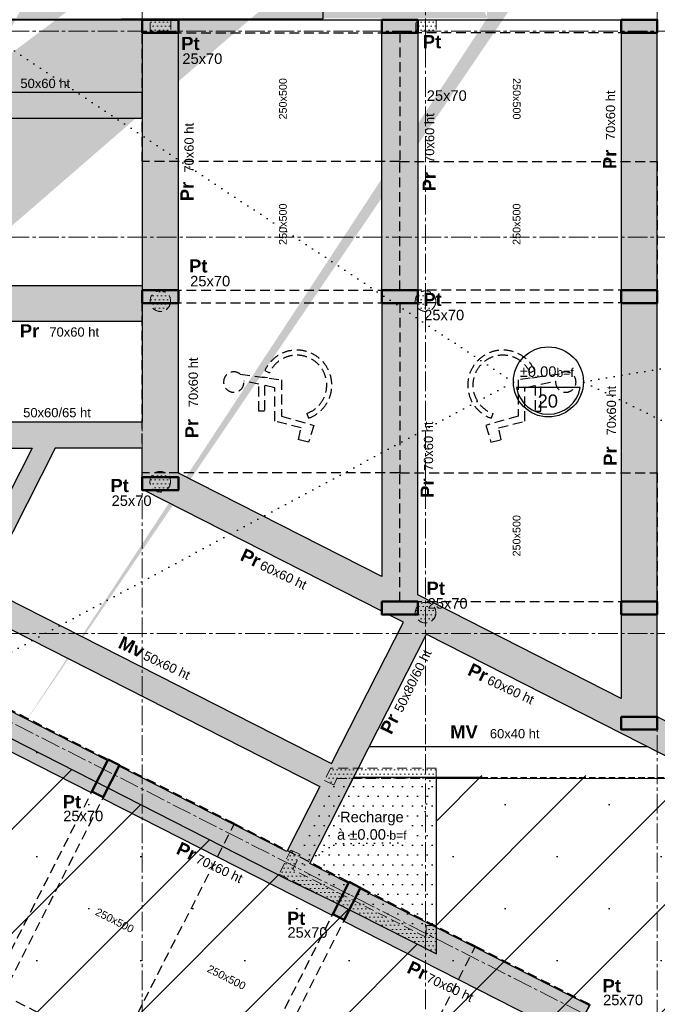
# Model space of a CAD drawing. Header units: millimetres. Extents: x -6159 to 201309, y -25780 to 10326.
# Tile 21 of 128: x 21688 to 22926, y -10996 to -9084. Entities that reach past the tile are written whole.
import ezdxf

# ---------------------------------------------------------------- set-up
doc = ezdxf.new("R2010")
doc.units = ezdxf.units.MM
for name, pattern in [('Axes', [28.575, 19.05, -3.175, 3.175, -3.175]), ('CACHE', [9.525, 6.35, -3.175]), ('CACHEX2', [19.05, 12.7, -6.35]), ('Caché', [9.525, 6.35, -3.175]), ('Pointillés', [3, 0, -3])]:
    doc.linetypes.add(name, pattern=pattern)
for name, color, linetype, lineweight in [('A-Kube-Axes', 6, 'Axes', 18), ('A-Kube-Textes', 3, 'Continuous', 30), ('K_5_C1 - Poutre (Pou )', 3, 'Continuous', 25), ('K_5_D- Dalle', 6, 'Continuous', 25), ('S-Kube-Hachure-Impact', 4, 'Caché', 20), ('S-Kube-Structure vue', 3, 'Continuous', 25), ('S-Kube-Stucture coupée', 1, 'Continuous', 50)]:
    doc.layers.add(name, color=color, linetype=linetype, lineweight=lineweight)
doc.layers.add('C-Kube-trait gris', color=8, linetype='Continuous')
doc.layers.add('S_Kube-Pochage décaissé', color=254, linetype='Continuous')
doc.layers.add('S-Kube-Pochage coupé', color=252, linetype='Continuous', transparency=0.5)
doc.layers.add('S-Kube-Pochage vu', color=254, linetype='Continuous', transparency=0.5)
doc.styles.add('Arial', font='arial.ttf')

# ---------------------------------------------------------------- blocks, each defined once
blk = doc.blocks.new('240014 - AXES S-2  S-1')
at = {"layer": 'A-Kube-Axes', "ltscale": 2}
for points in [[(21925.9, -4701.1), (21925.9, -12922.7)], [(22925.9, -4701.1), (22925.9, -12922.7)], [(22475.9, -7766.8), (22475.9, -12922.7)], [(20411, -9105.9), (26176.2, -9105.9)], [(20411, -9506.4), (26176.2, -9506.4)], [(20406.6, -9804.5), (26164.2, -12736.1)], [(20411, -10275.9), (26176.2, -10275.9)]]:
    blk.add_lwpolyline(points, dxfattribs=at)
blk = doc.blocks.new('*U3')
at = {"layer": 'A-Kube-Textes'}
blk.add_line((36.5, -6.3), (-36.5, -6.3), dxfattribs=at)
blk.add_circle((0, 0), 40, dxfattribs=at)
blk.add_arc((0, 0), 37, 189.8569, 350.1431, dxfattribs=at)
blk = doc.blocks.new('A$Ce63e73eb')
h = blk.add_hatch()
h.set_pattern_fill('DOTS', color=256, scale=5)
h.paths.add_polyline_path([(0, -1950), (0, -1913.1), (20, -1913.1), (20, -1950)], flags=0)
h.paths.add_polyline_path([(2352, 1527.1), (2392, 1527.1), (2392, 1572.1), (2352, 1572.1)], flags=16)
h.paths.add_polyline_path([(342.5, -899.5), (342.5, -849.5), (322.5, -849.5), (322.5, -899.5)], flags=16)
h.paths.add_polyline_path([(502, -899.5), (502, -849.5), (482, -849.5), (482, -899.5)], flags=16)
h.paths.add_polyline_path([(322.5, -440), (342.5, -440), (342.5, -400), (322.5, -400)], flags=16)
h.paths.add_polyline_path([(666.6, -440), (686.6, -440), (686.6, -400), (666.6, -400)], flags=16)
edge = h.paths.add_edge_path()
edge.add_line((4284, 568.5), (4284, 533.5))
edge.add_line((4284, 568.5), (4347.1, 568.5))
edge.add_line((4284, 533.5), (4347.1, 533.5))
edge.add_line((3083, -802.6), (3103, -802.6))
edge.add_line((3103, -802.6), (3103, -790.2))
edge.add_line((3083, -790.2), (3083, -802.6))
edge.add_line((2352, -790.2), (2352, -949.9))
edge.add_line((2352, -949.9), (2508.1, -949.9))
edge.add_line((2508.1, -949.9), (2508.1, -929.9))
edge.add_line((2508.1, -929.9), (2372, -929.9))
edge.add_line((2372, -929.9), (2372, -790.2))
edge.add_line((20, -2828.5), (0, -2828.5))
edge.add_line((0, -2428.5), (20, -2428.5))
edge.add_line((20, -3046.2), (581.9, -3332.2))
edge.add_line((581.9, -3332.2), (572.8, -3350.1))
edge.add_line((1491.6, -1950), (1491.6, -1930))
edge.add_line((1491.6, -1930), (1192.7, -1930))
edge.add_line((1192.7, -1930), (1192.7, -1855))
edge.add_line((1192.7, -1855), (1172.7, -1855))
edge.add_line((1172.7, -1855), (1172.7, -1930))
edge.add_line((1172.7, -1930), (482, -1930))
edge.add_line((482, -1930), (482, -1950))
edge.add_line((482, -1950), (1492.9, -1950))
edge.add_line((1172.7, -1320.6), (1192.7, -1320.6))
edge.add_line((1192.7, -869.4), (1192.7, -1320.6))
edge.add_line((4347.1, 533.5), (4367.1, 533.5))
edge.add_line((4367.1, 533.5), (4367.1, 568.5))
edge.add_line((4367.1, 568.5), (4367.1, 568.5))
edge.add_line((4367.1, 568.5), (4367.1, 734.2))
edge.add_line((4367.1, 734.2), (3301.1, 734.3))
edge.add_line((3301.1, 734.3), (3301.1, 568.6))
edge.add_line((3301.1, 568.6), (2821.9, 568.5))
edge.add_line((2821.9, 568.5), (2821.9, 1572.1))
edge.add_line((2821.9, 1572.1), (2352, 1572.1))
edge.add_line((2372, 0.1), (2372, 533.5))
edge.add_line((2372, 533.5), (3321.1, 533.5))
edge.add_line((3321.1, 533.5), (3321.1, 714.3))
edge.add_line((3321.1, 714.3), (4347.1, 714.3))
edge.add_line((4347.1, 714.3), (4347.1, 568.5))
edge.add_line((20, -2428.5), (20, -1953))
edge.add_line((20, -1953), (0, -1953))
edge.add_line((0, -1953), (0, -2428.5))
edge.add_line((0, -3058.5), (0, -2828.5))
edge.add_line((20, -3046.2), (20, -2828.5))
edge.add_line((1172.7, -869.4), (1172.7, -1320.6))
edge.add_line((2352, -19.9), (2345.4, -19.9))
edge.add_line((2345.4, -19.9), (2345.4, 0.1))
edge.add_line((2345.4, 0.1), (2352, 0.1))
edge.add_line((2352, 0.1), (2352, 870.8))
edge.add_line((2352, 870.8), (2372, 870.8))
edge.add_line((2372, 1010.8), (2352, 1010.8))
edge.add_line((2352, 1010.8), (2352, 1318.7))
edge.add_line((2352, 1318.7), (2372, 1318.7))
edge.add_line((2352, 1458.7), (2372, 1458.7))
edge.add_line((2372, 1244.5), (2801.9, 1244.5))
edge.add_line((2801.9, 1244.5), (2801.9, 1552.1))
edge.add_line((2801.9, 1552.1), (2392, 1552.1))
edge.add_line((2372, 870.8), (2372, 568.5))
edge.add_line((2372, 568.5), (2801.9, 568.5))
edge.add_line((2801.9, 568.5), (2801.9, 1224.5))
edge.add_line((2801.9, 1224.5), (2372, 1224.5))
edge.add_line((2372, 1224.5), (2372, 1010.8))
edge.add_line((2372, 1318.7), (2372, 1244.5))
edge.add_line((2372, 1527.1), (2372, 1458.7))
edge.add_line((2352, 1572.1), (2352, 1458.7))
edge.add_line((0, -3058.5), (572.8, -3350))
edge.add_line((2352, -731.2), (2352, -731.2))
edge.add_line((2372, -731.2), (2372, -731.2))
edge.add_line((2180, 0), (2180, 0))
edge.add_line((2200, 0), (2200, 0))
edge.add_line((2352, -790.2), (2352, -760.2))
edge.add_line((2352, -760.2), (2352, -760.2))
edge.add_line((2352, -760.2), (2352, -19.9))
edge.add_line((2372, -725), (2372, -725))
edge.add_line((2352, -790.2), (2352, -790.2))
edge.add_line((3083, -790.2), (2372, -790.2))
edge.add_line((2372, 0.1), (2372, 0.1))
edge.add_line((2372, 0.1), (2372, -760.2))
edge.add_line((2372, -760.2), (3235.3, -760.2))
edge.add_line((3235.3, -760.2), (3235.3, -790.2))
edge.add_line((3235.3, -790.2), (3103, -790.2))
edge.add_line((2351.9, -680.2), (2352, -680.2))
h = blk.add_hatch()
h.set_pattern_fill('DOTS', color=256, scale=5)
h.paths.add_polyline_path([(877.4, -1953), (877.4, -1978), (837.4, -1978), (837.4, -1953)], flags=17)
h = blk.add_hatch()
h.set_pattern_fill('DOTS', color=256, scale=5)
h.paths.add_polyline_path([(1352.9, -1953), (1392.9, -1953), (1392.9, -1978), (1352.9, -1978)], flags=17)
h = blk.add_hatch()
h.set_pattern_fill('DOTS', color=256, scale=5)
edge = h.paths.add_edge_path(flags=17)
edge.add_arc((857, -2499.3), 20, 0, 360)
h = blk.add_hatch()
h.set_pattern_fill('DOTS', color=256, scale=5)
edge = h.paths.add_edge_path(flags=17)
edge.add_arc((1372, -2499.3), 20, 0, 360)
h = blk.add_hatch()
h.set_pattern_fill('DOTS', color=256, scale=5)
edge = h.paths.add_edge_path(flags=17)
edge.add_arc((856.8, -2850.1), 20, 0, 360)
h = blk.add_hatch()
h.set_pattern_fill('DOTS', color=256, scale=5)
edge = h.paths.add_edge_path(flags=17)
edge.add_arc((1372, -3104.4), 20, 0, 360)
h = blk.add_hatch()
h.set_pattern_fill('DOTS', color=256, scale=5)
h.paths.add_polyline_path([(1193.8, -3439.2), (1199.8, -3426.6), (1392.9, -3426.6), (1392.9, -3406.6), (1187.3, -3406.6), (1175.8, -3430.5)])
h = blk.add_hatch()
h.set_pattern_fill('DOTS', color=256, scale=5)
h.paths.add_polyline_path([(1372.9, -3734.8), (1114.2, -3603.1), (1128.3, -3574.2), (1110.3, -3565.4), (1087.7, -3612), (1392.9, -3767.4), (1392.9, -3712), (1372.9, -3712.2)])
at = {"ltscale": 3}
for points in [[(877.4, -1953), (877.4, -1978), (837.4, -1978), (837.4, -1953)], [(1352.9, -1953), (1392.9, -1953), (1392.9, -1978), (1352.9, -1978)], [(1193.8, -3439.2), (1199.8, -3426.6), (1392.9, -3426.6), (1392.9, -3406.6), (1187.3, -3406.6), (1175.8, -3430.5)]]:
    blk.add_lwpolyline(points, close=True, dxfattribs=at)
for points in [[(1114.2, -3603.1), (1128.3, -3574.2), (1110.3, -3565.4), (1087.7, -3612), (1392.9, -3767.4), (1392.9, -3712), (1372.9, -3712.2), (1372.9, -3734.8)], [(1372.9, -3734.8), (1114.2, -3603.1)]]:
    blk.add_lwpolyline(points, dxfattribs=at)
for centre in [(857, -2499.3), (1372, -2499.3), (856.8, -2850.1), (1372, -3104.4)]:
    blk.add_circle(centre, 20, dxfattribs=at)

msp = doc.modelspace()

# ---------------------------------------------------------------- hatches: boundary and pattern name
at = {"layer": 'C-Kube-trait gris', "linetype": 'CACHEX2'}
h = msp.add_hatch(dxfattribs=at)
h.set_pattern_fill('SACNCR', color=256, scale=60)
h.paths.add_polyline_path([(24925.883, -11264.276), (25095.883, -11264.276), (25095.883, -11043.372), (25425.889, -11043.372), (25425.889, -10759.799), (25975.883, -10759.797), (25975.883, -9507.796), (25445.889, -9507.798), (25425.889, -9507.798), (24336.389, -9507.798), (24336.389, -10552.357), (22586.175, -10551.72), (22496.844, -10551.145), (22496.844, -10898.233), (22601.113, -10951.345), (22496.844, -10898.233), (22206.008, -10751.428), (21512.416, -10400.06), (21512.025, -10397.078), (21393.542, -10336.779), (21290.871, -10538.518), (21187.196, -10742.227), (25323.132, -12846.439), (25442.685, -12846.439), (25442.694, -11813.812), (25445.897, -11813.812), (25445.889, -12399.471), (25395.883, -12399.471), (25395.883, -11686.28), (25325.544, -11725.685), (24925.883, -11522.353)])
h = msp.add_hatch(dxfattribs=at)
h.set_pattern_fill('DOTS', color=256, scale=12)
h.paths.add_polyline_path([(22496.844, -10557.39), (22303.681, -10557.39), (22232.19, -10704.984), (22217.871, -10734.191), (22315.978, -10783.791), (22315.994, -10783.754), (22338.276, -10795.09), (22338.259, -10795.13), (22476.839, -10865.097), (22476.614, -10843.04), (22496.844, -10843.04)])
at = {"layer": 'S-Kube-Pochage coupé'}
h = msp.add_hatch(color=256, dxfattribs=at)
h.dxf.hatch_style = 1
h.paths.add_polyline_path([(21995.883, -9084.041), (21925.883, -9084.041), (21925.883, -9109.041), (21995.883, -9109.041)])
h = msp.add_hatch(color=256, dxfattribs=at)
h.dxf.hatch_style = 1
h.paths.add_polyline_path([(22460.883, -9084.041), (22390.883, -9084.041), (22390.883, -9109.368), (22460.883, -9109.368)])
h = msp.add_hatch(color=256, dxfattribs=at)
h.dxf.hatch_style = 1
h.paths.add_polyline_path([(22925.883, -9084.041), (22855.883, -9084.041), (22855.883, -9109.05), (22925.883, -9109.05)])
h = msp.add_hatch(color=256, dxfattribs=at)
h.dxf.hatch_style = 1
h.paths.add_polyline_path([(21995.883, -9609.108), (21925.883, -9609.108), (21925.883, -9634.108), (21995.883, -9634.108)])
h = msp.add_hatch(color=256, dxfattribs=at)
h.dxf.hatch_style = 1
h.paths.add_polyline_path([(22460.883, -9609.108), (22390.883, -9609.108), (22390.883, -9634.108), (22460.883, -9634.108)])
h = msp.add_hatch(color=256, dxfattribs=at)
h.dxf.hatch_style = 1
h.paths.add_polyline_path([(22925.883, -9609.108), (22855.883, -9609.108), (22855.883, -9634.108), (22925.883, -9634.108)])
h = msp.add_hatch(color=256, dxfattribs=at)
h.dxf.hatch_style = 1
h.paths.add_polyline_path([(21995.866, -9972.585), (21925.866, -9972.585), (21925.866, -9997.585), (21995.866, -9997.585)])
h = msp.add_hatch(color=256, dxfattribs=at)
h.dxf.hatch_style = 1
h.paths.add_polyline_path([(22460.866, -10213.983), (22390.866, -10213.983), (22390.866, -10238.983), (22460.866, -10238.983)])
h = msp.add_hatch(color=256, dxfattribs=at)
h.dxf.hatch_style = 1
h.paths.add_polyline_path([(22925.866, -10213.983), (22855.866, -10213.983), (22855.866, -10238.983), (22925.866, -10238.983)])
h = msp.add_hatch(color=256, dxfattribs=at)
h.dxf.hatch_style = 1
h.paths.add_polyline_path([(22925.883, -10437.508), (22855.883, -10437.508), (22855.883, -10462.508), (22925.883, -10462.508)])
h = msp.add_hatch(color=256, dxfattribs=at)
h.dxf.hatch_style = 1
h.paths.add_polyline_path([(21881.84, -10531.661), (21859.558, -10520.325), (21827.817, -10582.715), (21850.099, -10594.051)])
h = msp.add_hatch(color=256, dxfattribs=at)
h.dxf.hatch_style = 1
h.paths.add_polyline_path([(22349.763, -10769.723), (22327.481, -10758.386), (22295.74, -10820.776), (22318.022, -10832.112)])
at = {"layer": 'S-Kube-Pochage vu'}
h = msp.add_hatch(color=256, dxfattribs=at)
h.dxf.hatch_style = 1
h.paths.add_polyline_path([(21995.883, -9109.05), (21925.883, -9109.05), (21925.883, -9609.108), (21995.883, -9609.108)])
h = msp.add_hatch(color=256, dxfattribs=at)
h.dxf.hatch_style = 1
h.paths.add_polyline_path([(22460.866, -9609.108), (22390.866, -9609.108), (22390.866, -9109.05), (22460.866, -9109.05)])
h = msp.add_hatch(color=256, dxfattribs=at)
h.dxf.hatch_style = 1
h.paths.add_polyline_path([(22925.883, -9109.05), (22855.883, -9109.05), (22855.883, -9609.108), (22925.883, -9609.108)])
h = msp.add_hatch(color=256, dxfattribs=at)
h.dxf.hatch_style = 1
h.paths.add_polyline_path([(21425.883, -9275.054), (21925.883, -9275.054), (21925.883, -9225.054), (21425.883, -9225.054)])
h = msp.add_hatch(color=256, dxfattribs=at)
h.dxf.hatch_style = 1
h.paths.add_polyline_path([(21925.866, -9670.231), (21425.883, -9670.231), (21425.883, -9600.231), (21925.866, -9600.231)])
h = msp.add_hatch(color=256, dxfattribs=at)
h.dxf.hatch_style = 1
h.paths.add_polyline_path([(21995.883, -9634.108), (21925.883, -9634.108), (21925.883, -9865.662), (21425.875, -9865.662), (21425.872, -9633.734), (21355.872, -9633.734), (21355.883, -10295.171), (21384.756, -10309.867), (21396.201, -10287.371), (21414.063, -10296.458), (21382.321, -10358.848), (21826.693, -10584.924), (21858.433, -10522.537), (21532.622, -10356.777), (21596.799, -10230.431), (22270.34, -10573.208), (22206.205, -10699.471), (21880.714, -10533.875), (21848.973, -10596.263), (22294.615, -10822.986), (22326.355, -10760.599), (22251.254, -10722.39), (22477.899, -10276.909), (23425.883, -10759.208), (23425.883, -10691.889), (22925.883, -10437.508), (22925.883, -10462.508), (22855.883, -10462.508), (22855.883, -10437.508), (22925.883, -10437.508), (22925.883, -10238.983), (22855.866, -10238.983), (22855.883, -10401.894), (22460.866, -10200.924), (22460.872, -9633.983), (22390.872, -9633.983), (22390.866, -10165.311), (21995.883, -9964.358)])
h.paths.add_polyline_path([(21925.883, -9915.662), (21756.686, -9915.662), (21619.442, -10185.854), (22293.136, -10528.605), (22432.85, -10253.989), (22403.353, -10238.983), (22460.866, -10238.983), (22460.866, -10214.182), (22390.866, -10213.983), (22390.866, -10232.629), (21928.874, -9997.585), (21995.866, -9997.585), (21995.866, -9972.585), (21925.883, -9972.585)], flags=16)
h.paths.add_polyline_path([(21496.961, -10338.659), (21425.883, -10302.472), (21425.876, -9915.662), (21711.821, -9915.662)], flags=16)
h = msp.add_hatch(color=256, dxfattribs=at)
h.dxf.hatch_style = 1
h.paths.add_polyline_path([(22925.883, -9634.108), (22855.866, -9634.108), (22855.866, -10213.983), (22925.883, -10213.983)], flags=17)
h = msp.add_hatch(color=256, dxfattribs=at)
h.dxf.hatch_style = 1
h.paths.add_polyline_path([(22348.637, -10771.935), (22316.896, -10834.325), (22762.538, -11061.048), (22794.278, -10998.661)])

# ---------------------------------------------------------------- linework, layer by layer
at = {"layer": 'A-Kube-Textes', "linetype": 'Pointillés', "ltscale": 5}
for points in [[(22646.343, -9787.483), (21605.889, -9096.655)], [(22782.342, -9787.031), (24342.389, -9521.436)], [(21512.044, -10397.012), (22646.343, -9787.483)], [(24342.389, -10555.33), (22782.342, -9787.031)], [(22484.229, -10561.871), (22470.832, -10650.229)], [(22301.464, -10684.036), (22218.129, -10733.946)], [(22301.464, -10684.036), (22452.035, -10681.808)]]:
    msp.add_lwpolyline(points, dxfattribs=at)
at = {"layer": 'C-Kube-trait gris'}
for p, q in [((22169.295, -9779.598), (22159.494, -9778.216)), ((22682.472, -9779.598), (22692.272, -9778.216))]:
    msp.add_line(p, q, dxfattribs=at)
at = {"layer": 'C-Kube-trait gris', "linetype": 'CACHE', "ltscale": 3}
for points in [[(22425.883, -9109.25), (22425.883, -9359.25), (21925.883, -9359.25), (21925.883, -9109.25)], [(22425.883, -9109.25), (22425.883, -9359.25), (22925.883, -9359.25), (22925.883, -9109.25)], [(22425.883, -9609.108), (22425.883, -9359.108), (21925.883, -9359.108), (21925.883, -9609.108)], [(22425.883, -9609.108), (22425.883, -9359.108), (22925.883, -9359.108), (22925.883, -9609.108)], [(22425.895, -9633.983), (22425.895, -9963.983), (21925.895, -9963.983), (21925.895, -9633.983)], [(22425.872, -9633.983), (22425.872, -9963.983), (22925.872, -9963.983), (22925.872, -9633.983)], [(22425.883, -10214.182), (22425.883, -9964.182), (22925.883, -9964.182), (22925.883, -10214.182)], [(21632.833, -10965.965), (21410.013, -10852.603), (21636.738, -10406.962), (21859.558, -10520.325)], [(21655.111, -10977.309), (21877.932, -11090.672), (22104.657, -10645.031), (21881.836, -10531.668)], [(22100.752, -11204.034), (21877.932, -11090.672), (22104.657, -10645.031), (22327.477, -10758.393)], [(22123.034, -11215.371), (22345.854, -11328.734), (22572.579, -10883.093), (22349.759, -10769.73)], [(22568.675, -11442.096), (22345.854, -11328.734), (22572.579, -10883.093), (22795.4, -10996.455)]]:
    msp.add_lwpolyline(points, close=True, dxfattribs=at)
for points in [[(22163.849, -9765.396), (22172.817, -9769.477, -1.50964921), (22245.343, -9848.429), (22248.65, -9857.71, 1.50964921)], [(22687.917, -9765.396), (22678.95, -9769.477, 1.50964921), (22606.423, -9848.429), (22603.116, -9857.71, -1.50964921)], [(22196.162, -9783.384), (22196.162, -9854.097), (22258.686, -9871.764), (22248.814, -9904.597), (22229.07, -9899.55), (22234.092, -9876.421), (22182.999, -9863.36), (22182.999, -9798.539), (22163.09, -9794.299), (22163.09, -9844.001), (22151.945, -9844.003), (22151.945, -9791.925), (22123.268, -9785.817, -4.86126018), (22115.842, -9772.065)], [(22655.605, -9783.384), (22655.605, -9854.097), (22593.08, -9871.764), (22602.953, -9904.597), (22622.697, -9899.55), (22617.674, -9876.421), (22668.768, -9863.36), (22668.768, -9798.539), (22688.677, -9794.299), (22688.677, -9844.001), (22699.822, -9844.003), (22699.822, -9791.925), (22728.498, -9785.817, 4.86126018), (22735.925, -9772.065)]]:
    msp.add_lwpolyline(points, format="xyb", close=True, dxfattribs=at)
at = {"layer": 'C-Kube-trait gris'}
for points in [[(22291.348, -10643.585), (22336.248, -10555.33)], [(22586.184, -10555.33), (22336.248, -10555.33)]]:
    msp.add_lwpolyline(points, dxfattribs=at)
at = {"layer": 'K_5_C1 - Poutre (Pou )'}
msp.add_line((22366.774, -10495.33), (22907.217, -10495.33), dxfattribs=at)
at = {"layer": 'K_5_C1 - Poutre (Pou )', "linetype": 'CACHEX2'}
msp.add_line((22336.248, -10555.33), (23025.15, -10555.33), dxfattribs=at)
at = {"layer": 'K_5_D- Dalle'}
msp.add_lwpolyline([(21425.883, -9084.041), (22855.883, -9084.041)], dxfattribs=at)
at = {"layer": 'S-Kube-Structure vue'}
for points in [[(21995.883, -9109.05), (21925.883, -9109.05), (21925.883, -9609.108), (21995.883, -9609.108)], [(22460.866, -9609.108), (22390.866, -9609.108), (22390.866, -9109.05), (22460.866, -9109.05)], [(22925.883, -9109.05), (22855.883, -9109.05), (22855.883, -9609.108), (22925.883, -9609.108)], [(21425.883, -9275.054), (21925.883, -9275.054), (21925.883, -9225.054), (21425.883, -9225.054)], [(21925.866, -9670.231), (21425.883, -9670.231), (21425.883, -9600.231), (21925.866, -9600.231)], [(22925.883, -9634.108), (22855.866, -9634.108), (22855.866, -10213.983), (22925.883, -10213.983)], [(21496.961, -10338.659), (21425.883, -10302.472), (21425.876, -9915.662), (21711.821, -9915.662)], [(21925.883, -9915.662), (21756.686, -9915.662), (21619.442, -10185.854), (22293.136, -10528.605), (22432.85, -10253.989), (22403.353, -10238.983), (22460.866, -10238.983), (22460.866, -10214.182), (22390.866, -10213.983), (22390.866, -10232.629), (21928.874, -9997.585), (21995.866, -9997.585), (21995.866, -9972.585), (21925.883, -9972.585)], [(22348.637, -10771.935), (22316.896, -10834.325), (22762.538, -11061.048), (22794.278, -10998.661)]]:
    msp.add_lwpolyline(points, close=True, dxfattribs=at)
for points in [[(23425.883, -10691.889), (22925.883, -10437.508), (22925.883, -10462.508), (22855.883, -10462.508), (22855.883, -10437.508), (22925.883, -10437.508), (22925.883, -10238.983), (22855.866, -10238.983), (22855.883, -10401.894), (22460.866, -10200.924), (22460.895, -9634.108), (22390.895, -9634.108), (22390.866, -10165.311), (21995.883, -9964.358), (21995.883, -9634.108), (21925.883, -9634.108), (21925.883, -9865.662), (21425.875, -9865.662)], [(21596.799, -10230.431), (22270.34, -10573.208), (22206.205, -10699.471), (21880.714, -10533.875), (21848.973, -10596.263), (22294.615, -10822.986), (22326.355, -10760.599), (22251.254, -10722.39), (22477.899, -10276.909), (23425.883, -10759.208)], [(21382.321, -10358.848), (21826.693, -10584.924), (21858.433, -10522.537), (21532.622, -10356.777)]]:
    msp.add_lwpolyline(points, dxfattribs=at)
at = {"layer": 'S-Kube-Stucture coupée'}
for points in [[(21925.883, -9084.041), (21995.883, -9084.041), (21995.883, -9109.05), (21925.883, -9109.05)], [(22390.883, -9084.041), (22460.883, -9084.041), (22460.883, -9109.05), (22390.883, -9109.05)], [(22855.883, -9084.041), (22925.883, -9084.041), (22925.883, -9109.05), (22855.883, -9109.05)], [(21925.883, -9609.108), (21995.883, -9609.108), (21995.883, -9634.108), (21925.883, -9634.108)], [(22390.883, -9609.108), (22460.883, -9609.108), (22460.883, -9634.108), (22390.883, -9634.108)], [(22855.883, -9609.108), (22925.883, -9609.108), (22925.883, -9634.108), (22855.883, -9634.108)], [(21925.866, -9972.585), (21995.866, -9972.585), (21995.866, -9997.585), (21925.866, -9997.585)], [(22390.866, -10213.983), (22460.866, -10213.983), (22460.866, -10238.983), (22390.866, -10238.983)], [(22855.866, -10213.983), (22925.866, -10213.983), (22925.866, -10238.983), (22855.866, -10238.983)], [(22855.883, -10437.508), (22925.883, -10437.508), (22925.883, -10462.508), (22855.883, -10462.508)], [(21859.558, -10520.325), (21827.817, -10582.715), (21850.099, -10594.051), (21881.84, -10531.661)], [(22327.481, -10758.386), (22295.74, -10820.776), (22318.022, -10832.112), (22349.763, -10769.723)]]:
    msp.add_lwpolyline(points, close=True, dxfattribs=at)
at = {"layer": 'S_Kube-Pochage décaissé'}
msp.add_lwpolyline([(22291.348, -10793.696), (22496.844, -10898.233), (22496.844, -10843.04), (22496.844, -10843.04), (22496.844, -10557.39), (24342.389, -10555.33), (24342.389, -9510.771), (25445.889, -9510.771), (25445.335, -7921.379), (24186.852, -7921.352), (24187.406, -8081.441), (23475.901, -8081.499), (23475.903, -7921.045), (23455.892, -7921.319), (23455.883, -7980.372), (22276.599, -7980.372), (22276.599, -9082.05), (21103.906, -9084.041), (21103.865, -10189.43), (21512.044, -10397.012), (21512.065, -10398.647), (22206.36, -10752.841), (22291.348, -10793.696)], dxfattribs=at)

# ---------------------------------------------------------------- block references
at = {"linetype": 'Continuous', "xscale": 1.7, "yscale": 1.7, "zscale": 1.7}
msp.add_blockref('*U3', (22714.342, -9787.257), dxfattribs=at)
at = {"layer": 'A-Kube-Axes'}
msp.add_blockref('240014 - AXES S-2  S-1', (0, 0), dxfattribs=at)
at = {"layer": 'S-Kube-Hachure-Impact'}
msp.add_blockref('A$Ce63e73eb', (21103.883, -7131.033), dxfattribs=at)

# ---------------------------------------------------------------- texts
at = {"layer": 'A-Kube-Textes', "style": 'Arial'}
for s, insert, char_height, attachment_point in [('{\\fArial|b1|i0|c0|p34;Pt}', (22037.128, -9130.147), 25.5, 6), ('{\\fArial|b1|i0|c0|p34;Pt}', (22506.219, -9126.67), 25.5, 6), ('25x70', (22003.695, -9159.643), 20.4, 4), ('50x60 ht', (21689.203, -9207.699), 18, 4), ('25x70', (22478.215, -9231.364), 20.4, 4), ('{\\fArial|b1|i0|c0|p34;Pt}', (22052.269, -9562.162), 25.5, 6), ('25x70', (22018.836, -9591.657), 20.4, 4), ('{\\fArial|b1|i0|c0|p34;Pt}', (22507.274, -9627.061), 25.5, 6), ('25x70', (22473.22, -9657.55), 20.4, 4), ('{\\fArial|b1|i0|c0|p34;Pr}', (21725.704, -9688.093), 25.5, 6), ('70x60 ht', (21745.425, -9690.46), 18, 4), ('20', (22713.202, -9837.534), 25.5, 8), ('50x60/65 ht', (21694.592, -9847.035), 18, 4), ('{\\fArial|b1|i0|c0|p34;Pt}', (21899.665, -9988.597), 25.5, 6), ('25x70', (21866.231, -10018.092), 20.4, 4), ('{\\fArial|b1|i0|c0|p34;Pt}', (22513.373, -10188.096), 25.5, 6), ('25x70', (22479.939, -10217.591), 20.4, 4), ('{\\fArial|b1|i0|c0|p34;MV}', (22577.299, -10466.705), 25.5, 6), ('60x40 ht', (22600.783, -10470.583), 18, 4), ('{\\fArial|b1|i0|c0|p34;Pt}', (21807.009, -10602.776), 25.5, 6), ('25x70', (21772.336, -10630.406), 20.4, 4), ('{\\H0.8x;Recharge \\Pà %%P0.00\\H0.83334x; b=f}', (22371.63, -10676.695), 25.5, 8), ('{\\fArial|b1|i0|c0|p34;Pt}', (22242.401, -10829.06), 25.5, 6), ('25x70', (22207.728, -10856.69), 20.4, 4), ('{\\fArial|b1|i0|c0|p34;Pt}', (22855.277, -10960.133), 25.5, 6), ('25x70', (22820.604, -10987.763), 20.4, 4)]:
    msp.add_mtext(s, dxfattribs=dict(at, insert=insert, char_height=char_height, attachment_point=attachment_point))
for s, insert, char_height, attachment_point, rotation in [('70x60 ht', (22835.188, -9317.667), 18, 4, 90), ('70x60 ht', (22483.882, -9362.026), 18, 4, 90), ('70x60 ht', (22016.767, -9380.813), 18, 4, 90), ('{\\fArial|b1|i0|c0|p34;Pr}', (22833.457, -9336.227), 25.5, 6, 90), ('{\\fArial|b1|i0|c0|p34;Pr}', (22483.072, -9379.557), 25.5, 6, 90), ('{\\fArial|b1|i0|c0|p34;Pr}', (22012.561, -9398.708), 25.5, 6, 90), ('70x60 ht', (22024.867, -9836.44), 18, 4, 90), ('70x60 ht', (22836.931, -9891.298), 18, 4, 90), ('{\\fArial|b1|i0|c0|p34;Pr}', (22021.89, -9859.263), 25.5, 6, 90), ('70x60 ht', (22481.698, -9960.473), 18, 4, 90), ('{\\fArial|b1|i0|c0|p34;Pr}', (22834.455, -9912.512), 25.5, 6, 90), ('{\\fArial|b1|i0|c0|p34;Pr}', (22479.09, -9974.708), 25.5, 6, 90), ('{\\fArial|b1|i0|c0|p34;Pr}', (22153.597, -10137), 25.5, 6, 334.788303), ('60x60 ht', (22156.054, -10142.127), 18, 4, 334.788303), ('{\\fArial|b1|i0|c0|p34;Mv}', (21927.341, -10312.19), 25.5, 6, 334.788303), ('50x80/60 ht', (22422.454, -10426.881), 18, 4, 63.904726), ('50x60 ht', (21929.798, -10317.317), 18, 4, 334.788303), ('{\\fArial|b1|i0|c0|p34;Pr}', (22595.013, -10359.89), 25.5, 6, 334.788303), ('60x60 ht', (22597.47, -10365.016), 18, 4, 334.788303), ('{\\fArial|b1|i0|c0|p34;Pr}', (22414.433, -10434.306), 25.5, 6, 63.904726), ('{\\fArial|b1|i0|c0|p34;Pr}', (22029.273, -10706.994), 25.5, 6, 334.788303), ('70x60 ht', (22031.73, -10712.121), 18, 4, 334.788303), ('{\\fArial|b1|i0|c0|p34;Pr}', (22477.275, -10938.141), 25.5, 6, 334.788303), ('70x60 ht', (22479.732, -10943.268), 18, 4, 334.788303)]:
    msp.add_mtext(s, dxfattribs=dict(at, insert=insert, char_height=char_height, attachment_point=attachment_point, rotation=rotation))
at = {"layer": 'A-Kube-Textes', "insert": (22711.306, -9777.771), "char_height": 25.5, "width": 408.82659, "attachment_point": 8, "style": 'Arial'}
msp.add_mtext('{\\H0.8x;%%P0.00\\H0.83334x;b=f}', dxfattribs=at)
at = {"layer": 'C-Kube-trait gris', "char_height": 15, "style": 'Arial'}
for insert, attachment_point, rotation in [((22206.593, -9237.386), 8, 90), ((22645.173, -9237.386), 8, 270), ((22206.593, -9480.971), 8, 90), ((22645.173, -9480.971), 2, 90), ((22645.173, -10086.045), 2, 90), ((21868.755, -10839.964), 8, 333.034749), ((22085.983, -10950.481), 8, 333.034749)]:
    msp.add_mtext('250x500', dxfattribs=dict(at, insert=insert, attachment_point=attachment_point, rotation=rotation))

doc.saveas('drawing.dxf')
